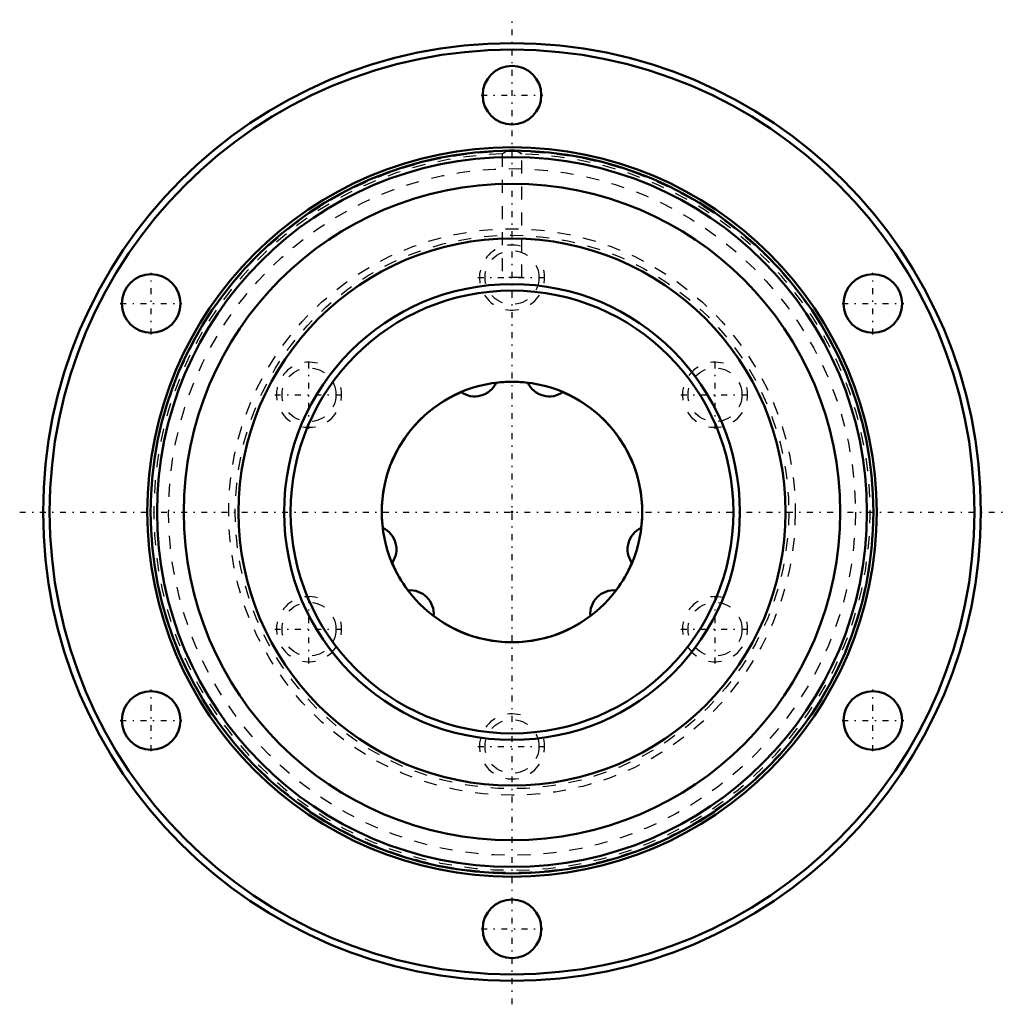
# Model space of a CAD drawing. Header units: millimetres. Extents: x -37.8 to 37.8, y -37.8 to 37.8.
import ezdxf

# ---------------------------------------------------------------- set-up
doc = ezdxf.new("R2010")
doc.units = ezdxf.units.MM
doc.linetypes.add('Center', pattern=[1.5, 0.45, -0.5, 0.05, -0.5])
doc.linetypes.add('Dashed', pattern=[2, 1, -1])
for name, color, linetype, lineweight in [('2d ConnectionPoints', 7, 'Continuous', 50), ('AM_0', 7, 'Continuous', 50), ('AM_5', 3, 'Continuous', 25), ('AM_7', 7, 'Center', 25), ('AM_9', 6, 'Dashed', 25)]:
    doc.layers.add(name, color=color, linetype=linetype, lineweight=lineweight)

# ---------------------------------------------------------------- blocks, each defined once
blk = doc.blocks.new('1_LTR_20A_LTRA_ACyl_1_0_in_LTR20A_63L_0_0__2')
at = {"layer": 'AM_0'}
for centre, radius in [((0, 0), 36), ((0, 0), 35.5), ((0, 32), 2.25), ((0, 0), 28), ((0, 0), 27.75), ((0, 0), 27.25), ((0, 0), 25.2), ((0, 0), 21), ((-27.713, 16), 2.25), ((27.713, 16), 2.25), ((0, 0), 17.5), ((0, 0), 17), ((0, 0), 10), ((-27.713, -16), 2.25), ((27.713, -16), 2.25), ((0, -32), 2.25)]:
    blk.add_circle(centre, radius, dxfattribs=at)
at = {"layer": 'AM_7'}
for p, q in [((0, -37.8), (0, 37.8)), ((-2.363, 32), (2.362, 32)), ((-27.713, 13.637), (-27.713, 18.362)), ((27.713, 13.637), (27.713, 18.362)), ((-2.625, 18), (2.625, 18)), ((-30.075, 16), (-25.35, 16)), ((25.35, 16), (30.075, 16)), ((-15.588, 6.375), (-15.588, 11.625)), ((15.588, 6.375), (15.588, 11.625)), ((-18.213, 9), (-12.963, 9)), ((12.963, 9), (18.213, 9)), ((-37.8, 0), (37.8, 0)), ((-15.588, -11.625), (-15.588, -6.375)), ((15.588, -11.625), (15.588, -6.375)), ((-18.213, -9), (-12.963, -9)), ((12.963, -9), (18.213, -9)), ((-27.713, -18.363), (-27.713, -13.638)), ((27.713, -18.363), (27.713, -13.638)), ((-30.075, -16), (-25.35, -16)), ((25.35, -16), (30.075, -16)), ((-2.625, -18), (2.625, -18)), ((-2.363, -32), (2.362, -32))]:
    blk.add_line(p, q, dxfattribs=at)
at = {"layer": 'AM_9'}
for p, q in [((-0.75, 27.494), (-0.75, 18)), ((0.695, 27.532), (0.75, 27.49)), ((0.75, 18), (0.75, 27.495)), ((0.75, 18), (-0.75, 18))]:
    blk.add_line(p, q, dxfattribs=at)
for points in [[(-0.75, 27.49), (-0.735, 27.501), (-0.672, 27.549), (-0.555, 27.631), (-0.364, 27.743), (-0.169, 27.817), (0.001, 27.839), (0.171, 27.816), (0.373, 27.738), (0.583, 27.612), (0.695, 27.532)], [(0.698, 27.529), (0.675, 27.547), (0.607, 27.595)]]:
    blk.add_lwpolyline(points, dxfattribs=at)
for centre, radius in [((0, 0), 27.7), ((0, 0), 26.364), ((0, 0), 21.75), ((0, 0), 21.25), ((0, 18), 2.067), ((-15.588, 9), 2.067), ((15.588, 9), 2.067), ((-15.588, -9), 2.067), ((15.588, -9), 2.067), ((0, -18), 2.067)]:
    blk.add_circle(centre, radius, dxfattribs=at)
blk.add_arc((0, 0), 27.5, 91.54964, 88.45088, dxfattribs=at)
blk = doc.blocks.new('2_LTR_20A_LTRA_ACyl_2_0_in_LTR20A_63L_0_0__2')
at = {"layer": 'AM_0'}
for centre, radius in [((0, 0), 36), ((0, 0), 35.5), ((0, 32), 2.25), ((0, 0), 28), ((0, 0), 27.75), ((0, 0), 27.25), ((0, 0), 25.2), ((0, 0), 21), ((-27.713, 16), 2.25), ((27.713, 16), 2.25), ((0, 0), 17.5), ((0, 0), 17), ((0, 0), 10), ((-27.713, -16), 2.25), ((27.713, -16), 2.25), ((0, -32), 2.25)]:
    blk.add_circle(centre, radius, dxfattribs=at)
at = {"layer": 'AM_5', "linetype": 'Dashed'}
for centre in [(0, 18), (-15.588, 9), (15.588, 9), (-15.588, -9), (15.588, -9), (0, -18)]:
    blk.add_arc(centre, 2.5, 75, 15, dxfattribs=at)
at = {"layer": 'AM_9'}
for p, q in [((-0.75, 27.494), (-0.75, 18)), ((0.603, 27.598), (0.695, 27.532)), ((0.695, 27.532), (0.75, 27.49)), ((0.75, 18), (0.75, 27.495)), ((0.75, 18), (-0.75, 18))]:
    blk.add_line(p, q, dxfattribs=at)
for points in [[(-0.75, 27.49), (-0.735, 27.501), (-0.672, 27.549), (-0.555, 27.631), (-0.364, 27.743), (-0.169, 27.817), (0.001, 27.839), (0.171, 27.816), (0.373, 27.738), (0.583, 27.612), (0.603, 27.598)], [(0.698, 27.529), (0.675, 27.547), (0.607, 27.595)]]:
    blk.add_lwpolyline(points, dxfattribs=at)
for centre, radius in [((0, 0), 27.7), ((0, 0), 26.364), ((0, 0), 21.75), ((0, 0), 21.25), ((0, 18), 2.067), ((-15.588, 9), 2.067), ((15.588, 9), 2.067), ((-15.588, -9), 2.067), ((15.588, -9), 2.067), ((0, -18), 2.067)]:
    blk.add_circle(centre, radius, dxfattribs=at)
blk.add_arc((0, 0), 27.5, 91.54964, 88.45088, dxfattribs=at)
blk = doc.blocks.new('3_LTR_20A63_LTRA_Shaft_0_in_LTR20A_63L_0_0__2')
at = {"layer": 'AM_0'}
for centre, radius, start, end in [((-2.86, 10.673), 1.8, 234.57341, 335.42659), ((0, 0), 10, 82.97527, 97.02473), ((2.86, 10.673), 1.8, 204.57341, 305.42659), ((0, 0), 10, 112.97527, 187.02473), ((0, 0), 10, 352.97527, 67.02473), ((-10.673, -2.86), 1.8, 324.57341, 65.42659), ((10.673, -2.86), 1.8, 114.57341, 215.42659), ((0, 0), 10, 202.97527, 217.02473), ((0, 0), 10, 322.97527, 337.02473), ((-7.814, -7.814), 1.8, 354.57341, 95.42659), ((7.814, -7.814), 1.8, 84.57341, 185.42659), ((0, 0), 10, 232.97527, 307.02473)]:
    blk.add_arc(centre, radius, start, end, dxfattribs=at)

msp = doc.modelspace()

# ---------------------------------------------------------------- linework, layer by layer
at = {"layer": '2d ConnectionPoints'}
msp.add_point((0, 0), dxfattribs=at)
msp.add_point((0, 0), dxfattribs=at)
msp.add_point((0, 0), dxfattribs=at)

# ---------------------------------------------------------------- block references
for name in ['1_LTR_20A_LTRA_ACyl_1_0_in_LTR20A_63L_0_0__2', '2_LTR_20A_LTRA_ACyl_2_0_in_LTR20A_63L_0_0__2', '3_LTR_20A63_LTRA_Shaft_0_in_LTR20A_63L_0_0__2']:
    msp.add_blockref(name, (0, 0))

doc.saveas('drawing.dxf')
